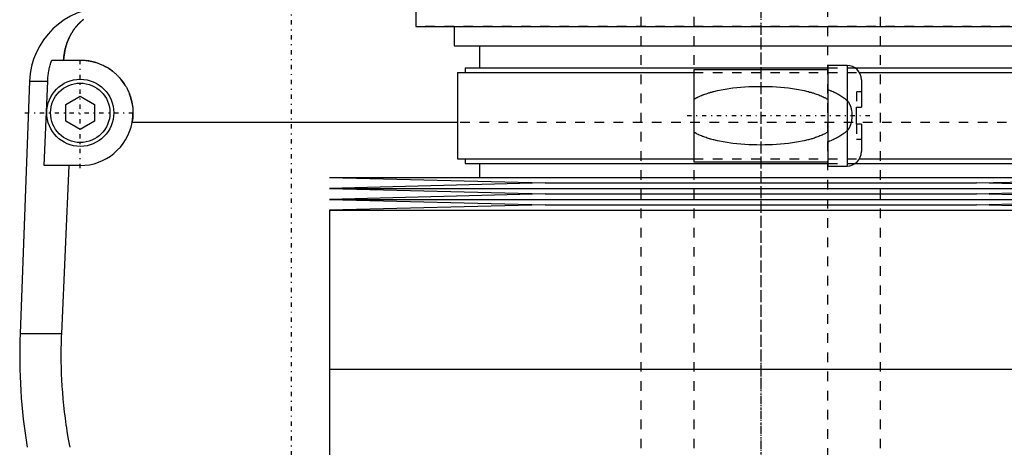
# Model space of a CAD drawing. Extents: x -120 to 120, y -1 to 1168.
# Tile 4 of 10: x -77 to 25, y 415 to 459. Entities that reach past the tile are written whole.
import ezdxf

# ---------------------------------------------------------------- set-up
doc = ezdxf.new("R2010")
doc.units = 0
doc.linetypes.add('CENTER', pattern=[1.5, 0.45, -0.5, 0.05, -0.5])
doc.linetypes.add('DASHED', pattern=[2, 1, -1])
for name, color, linetype in [('AM_0', 7, 'CONTINUOUS'), ('AM_3', 7, 'DASHED'), ('AM_7', 7, 'CENTER')]:
    doc.layers.add(name, color=color, linetype=linetype)

msp = doc.modelspace()

# ---------------------------------------------------------------- linework, layer by layer
at = {"layer": 'AM_0', "color": 7, "linetype": 'CONTINUOUS'}
for p, q in [((-36, 470.5), (-36, 458.5)), ((-36, 458.5), (36, 458.5)), ((-32, 458.5), (-32, 456.5)), ((-32, 456.5), (32, 456.5)), ((-29.35, 456.5), (-29.35, 454.2)), ((-73.97, 455), (-71, 455)), ((-30.85, 454.2), (-30.85, 453.7)), ((-30.85, 454.2), (7, 454.2)), ((9, 454.45), (7, 454.45)), ((7, 454.45), (7, 443.95)), ((9, 454.45), (9, 443.95)), ((9.83, 454.2), (30.85, 454.2)), ((-31.65, 453.7), (-31.65, 444.7)), ((-31.65, 453.7), (-7, 453.7)), ((7, 454), (-7, 454)), ((-7, 454), (-7, 444.4)), ((10.3, 453.7), (31.65, 453.7)), ((-76.29, 452.8), (-77.28, 426.46)), ((-76.29, 452.8), (-74.4, 452.8)), ((-74.75, 444), (-74.4, 452.8)), ((10.5, 452.95), (10.5, 450.1)), ((-72.5, 450.37), (-71, 451.23)), ((-71, 451.23), (-69.5, 450.37)), ((-72.5, 448.63), (-72.5, 450.37)), ((-69.5, 450.37), (-69.5, 448.63)), ((10, 448.3), (10, 450.1)), ((10, 450.1), (10.5, 450.1)), ((-71, 447.77), (-72.5, 448.63)), ((-69.5, 448.63), (-71, 447.77)), ((-31.65, 448.5), (-65.59, 448.5)), ((10.5, 448.3), (10, 448.3)), ((10.5, 448.3), (10.5, 445.45)), ((-71, 444), (-74.75, 444)), ((-72.2, 444), (-72.97, 426.46)), ((-31.65, 444.7), (-7, 444.7)), ((-30.85, 444.7), (-30.85, 444.2)), ((-30.85, 444.2), (7, 444.2)), ((-29.35, 444.2), (-29.35, 442.75)), ((-7, 444.4), (7, 444.4)), ((7, 443.95), (9, 443.95)), ((9.83, 444.2), (30.85, 444.2)), ((10.3, 444.7), (31.65, 444.7)), ((-45, 442.75), (-22.5, 442.18)), ((-45, 442.75), (45, 442.75)), ((-22.5, 442.18), (-45, 441.61)), ((-22.5, 442.18), (22.5, 442.18)), ((22.5, 442.18), (45, 442.75)), ((45, 441.61), (22.5, 442.18)), ((-45, 441.61), (-22.5, 441.04)), ((-45, 441.61), (45, 441.61)), ((-22.5, 441.04), (-45, 440.47)), ((-22.5, 441.04), (22.5, 441.04)), ((22.5, 441.04), (45, 441.61)), ((45, 440.47), (22.5, 441.04)), ((-45, 440.47), (-22.5, 439.9)), ((-45, 440.47), (45, 440.47)), ((-22.5, 439.9), (-45, 439.33)), ((-22.5, 439.9), (22.5, 439.9)), ((22.5, 439.9), (45, 440.47)), ((45, 439.33), (22.5, 439.9)), ((-45, 439.33), (-45, 422.75)), ((-45, 439.33), (45, 439.33)), ((-77.28, 426.46), (-72.97, 426.46)), ((-45, 422.75), (45, 422.75)), ((-45, 422.75), (-45, 406.17)), ((-45, 422.75), (0, 422.75))]:
    msp.add_line(p, q, dxfattribs=at)
for points in [[(-70.66, 459.24, 0), (-70.72, 459.19, 0), (-70.75, 459.17, 0), (-70.78, 459.14, 0), (-70.84, 459.09, 0), (-70.9, 459.04, 0), (-70.93, 459.01, 0), (-70.96, 458.98, 0), (-71.02, 458.93, 0), (-71.08, 458.87, 0), (-71.1, 458.85, 0), (-71.13, 458.82, 0), (-71.19, 458.76, 0), (-71.24, 458.71, 0), (-71.29, 458.65, 0), (-71.34, 458.59, 0), (-71.4, 458.53, 0), (-71.42, 458.5, 0), (-71.45, 458.47, 0), (-71.5, 458.41, 0), (-71.54, 458.35, 0), (-71.59, 458.28, 0), (-71.64, 458.22, 0), (-71.68, 458.16, 0), (-71.71, 458.12, 0), (-71.73, 458.09, 0), (-71.77, 458.02, 0), (-71.82, 457.96, 0), (-71.86, 457.89, 0), (-71.9, 457.82, 0), (-71.94, 457.75, 0), (-71.96, 457.72, 0), (-71.98, 457.68, 0), (-72.02, 457.61, 0), (-72.06, 457.54, 0), (-72.1, 457.46, 0), (-72.13, 457.39, 0), (-72.17, 457.32, 0), (-72.18, 457.28, 0), (-72.2, 457.24, 0), (-72.24, 457.16, 0), (-72.27, 457.09, 0), (-72.3, 457.01, 0), (-72.33, 456.93, 0), (-72.36, 456.85, 0), (-72.37, 456.81, 0), (-72.39, 456.77, 0), (-72.42, 456.69, 0), (-72.44, 456.61, 0), (-72.46, 456.57, 0), (-72.47, 456.52, 0), (-72.49, 456.44, 0), (-72.52, 456.36, 0), (-72.53, 456.32, 0), (-72.54, 456.27, 0), (-72.56, 456.19, 0), (-72.58, 456.1, 0), (-72.6, 456.02, 0), (-72.62, 455.93, 0), (-72.63, 455.84, 0), (-72.64, 455.8, 0), (-72.65, 455.76, 0), (-72.66, 455.67, 0), (-72.68, 455.58, 0), (-72.72, 455.27, 0), (-72.74, 455, 0)], [(-74.4, 452.8, 0), (-74.39, 452.86, 0), (-74.39, 452.98, 0), (-74.38, 453.1, 0), (-74.37, 453.16, 0), (-74.37, 453.23, 0), (-74.35, 453.35, 0), (-74.34, 453.47, 0), (-74.32, 453.6, 0), (-74.3, 453.72, 0), (-74.28, 453.85, 0), (-74.27, 453.91, 0), (-74.26, 453.97, 0), (-74.23, 454.1, 0), (-74.2, 454.22, 0), (-74.17, 454.34, 0), (-74.14, 454.47, 0), (-74.1, 454.59, 0), (-74.09, 454.65, 0), (-74.07, 454.71, 0), (-74.03, 454.83, 0), (-73.99, 454.94, 0), (-73.97, 455, 0)], [(-71, 455, 0), (-70.96, 455, 0), (-70.87, 455, 0), (-70.78, 455, 0), (-70.73, 454.99, 0), (-70.69, 454.99, 0), (-70.6, 454.99, 0), (-70.51, 454.98, 0), (-70.42, 454.97, 0), (-70.33, 454.96, 0), (-70.24, 454.95, 0), (-70.19, 454.94, 0), (-70.15, 454.93, 0), (-70.06, 454.92, 0), (-69.97, 454.9, 0), (-69.88, 454.88, 0), (-69.79, 454.86, 0), (-69.7, 454.84, 0), (-69.65, 454.83, 0), (-69.61, 454.82, 0), (-69.52, 454.8, 0), (-69.43, 454.77, 0), (-69.38, 454.76, 0), (-69.34, 454.74, 0), (-69.25, 454.72, 0), (-69.17, 454.69, 0), (-69.12, 454.67, 0), (-69.08, 454.65, 0), (-68.99, 454.62, 0), (-68.91, 454.59, 0), (-68.82, 454.55, 0), (-68.74, 454.51, 0), (-68.66, 454.48, 0), (-68.61, 454.46, 0), (-68.57, 454.44, 0), (-68.49, 454.39, 0), (-68.41, 454.35, 0), (-68.33, 454.31, 0), (-68.25, 454.26, 0), (-68.17, 454.22, 0), (-68.14, 454.2, 0), (-68.1, 454.17, 0), (-68.02, 454.12, 0), (-67.95, 454.07, 0), (-67.87, 454.02, 0), (-67.8, 453.97, 0), (-67.73, 453.92, 0), (-67.69, 453.89, 0), (-67.66, 453.87, 0), (-67.59, 453.81, 0), (-67.52, 453.76, 0), (-67.45, 453.7, 0), (-67.39, 453.65, 0), (-67.32, 453.59, 0), (-67.29, 453.56, 0), (-67.26, 453.53, 0), (-67.2, 453.47, 0), (-67.14, 453.41, 0), (-67.08, 453.35, 0), (-67.02, 453.29, 0), (-66.96, 453.23, 0), (-66.93, 453.2, 0), (-66.9, 453.17, 0), (-66.84, 453.1, 0), (-66.79, 453.04, 0), (-66.76, 453, 0), (-66.73, 452.97, 0), (-66.68, 452.9, 0), (-66.62, 452.83, 0), (-66.6, 452.8, 0), (-66.57, 452.76, 0), (-66.52, 452.69, 0), (-66.47, 452.62, 0), (-66.42, 452.55, 0), (-66.37, 452.47, 0), (-66.32, 452.4, 0), (-66.3, 452.36, 0), (-66.28, 452.32, 0), (-66.23, 452.24, 0), (-66.19, 452.17, 0), (-66.15, 452.09, 0), (-66.11, 452.01, 0), (-66.06, 451.93, 0), (-66.05, 451.89, 0), (-66.03, 451.85, 0), (-65.99, 451.77, 0), (-65.95, 451.68, 0), (-65.92, 451.6, 0), (-65.88, 451.52, 0), (-65.85, 451.43, 0), (-65.84, 451.39, 0), (-65.82, 451.35, 0), (-65.79, 451.26, 0), (-65.76, 451.18, 0), (-65.74, 451.09, 0), (-65.71, 451.01, 0), (-65.69, 450.92, 0), (-65.68, 450.88, 0), (-65.66, 450.83, 0), (-65.64, 450.75, 0), (-65.62, 450.66, 0), (-65.61, 450.57, 0), (-65.59, 450.48, 0), (-65.57, 450.4, 0), (-65.57, 450.35, 0), (-65.56, 450.31, 0), (-65.55, 450.22, 0), (-65.54, 450.13, 0), (-65.53, 450.09, 0), (-65.53, 450.04, 0), (-65.52, 449.96, 0), (-65.51, 449.87, 0), (-65.51, 449.82, 0), (-65.51, 449.78, 0), (-65.5, 449.69, 0), (-65.5, 449.61, 0), (-65.5, 449.52, 0), (-65.5, 449.43, 0), (-65.5, 449.35, 0), (-65.5, 449.3, 0), (-65.51, 449.26, 0), (-65.51, 449.17, 0), (-65.52, 449.08, 0), (-65.52, 448.99, 0), (-65.53, 448.9, 0), (-65.54, 448.81, 0), (-65.55, 448.77, 0), (-65.55, 448.72, 0), (-65.57, 448.63, 0), (-65.58, 448.54, 0), (-65.59, 448.5, 0)], [(-72.97, 426.46, 0), (-72.99, 426.13, 0), (-73.01, 425.49, 0), (-73.02, 424.84, 0), (-73.02, 424.53, 0), (-73.02, 424.21, 0), (-73.02, 423.57, 0), (-73, 422.93, 0), (-72.98, 422.28, 0), (-72.96, 421.63, 0), (-72.92, 420.97, 0), (-72.9, 420.64, 0), (-72.87, 420.31, 0), (-72.82, 419.65, 0), (-72.75, 418.98, 0), (-72.68, 418.31, 0), (-72.59, 417.64, 0), (-72.5, 416.96, 0), (-72.45, 416.62, 0), (-72.4, 416.29, 0), (-72.29, 415.61, 0), (-72.17, 414.94, 0), (-72.1, 414.6, 0)]]:
    msp.add_polyline3d(points, dxfattribs=at)
for radius in [3.5, 3.1]:
    msp.add_circle((-71, 449.5), radius, dxfattribs=at)
for centre, radius, start, end in [((-68.3, 452.5), 8, 90, 177.861), ((9, 452.95), 1.5, 0, 90), ((-71, 449.5), 5.5, 270, 349.5243), ((9, 445.45), 1.5, 270, 0), ((-17.32, 424.22), 60, 177.861, 189.225)]:
    msp.add_arc(centre, radius, start, end, dxfattribs=at)
at = {"layer": 'AM_3', "color": 6, "linetype": 'DASHED'}
for p, q in [((-7, 1129.5), (-7, 355.5)), ((7, 355.5), (7, 1129.5)), ((-12.5, 1117.5), (-12.5, 396.5)), ((12.5, 396.5), (12.5, 1117.5)), ((36, 458.52), (-36, 458.52)), ((7, 454.2), (9.83, 454.2)), ((-7, 453.7), (10.3, 453.7)), ((10, 451.7), (10, 450.1)), ((10.5, 451.7), (10, 451.7)), ((31.65, 448.5), (-31.65, 448.5)), ((10, 448.3), (10, 446.7)), ((10.5, 446.7), (10, 446.7)), ((-7, 444.7), (10.3, 444.7)), ((7, 444.2), (9.83, 444.2))]:
    msp.add_line(p, q, dxfattribs=at)
for points in [[(-72.74, 455, 0), (-72.74, 455.05, 0), (-72.73, 455.14, 0), (-72.72, 455.23, 0), (-72.72, 455.27, 0), (-72.71, 455.32, 0), (-72.7, 455.41, 0), (-72.69, 455.5, 0), (-72.68, 455.59, 0), (-72.66, 455.68, 0), (-72.65, 455.76, 0), (-72.64, 455.81, 0), (-72.63, 455.85, 0), (-72.61, 455.94, 0), (-72.6, 456.03, 0), (-72.58, 456.11, 0), (-72.56, 456.2, 0), (-72.54, 456.28, 0), (-72.52, 456.33, 0), (-72.51, 456.37, 0), (-72.49, 456.45, 0), (-72.46, 456.53, 0), (-72.45, 456.58, 0), (-72.44, 456.62, 0), (-72.41, 456.7, 0), (-72.39, 456.78, 0), (-72.37, 456.82, 0), (-72.36, 456.86, 0), (-72.33, 456.94, 0), (-72.3, 457.01, 0), (-72.27, 457.09, 0), (-72.23, 457.17, 0), (-72.2, 457.24, 0), (-72.18, 457.28, 0), (-72.17, 457.32, 0), (-72.13, 457.39, 0), (-72.1, 457.46, 0), (-72.06, 457.54, 0), (-72.02, 457.61, 0), (-71.98, 457.68, 0), (-71.96, 457.71, 0), (-71.94, 457.75, 0), (-71.9, 457.82, 0), (-71.86, 457.89, 0), (-71.82, 457.95, 0), (-71.78, 458.02, 0), (-71.73, 458.08, 0), (-71.71, 458.12, 0), (-71.69, 458.15, 0), (-71.64, 458.21, 0), (-71.6, 458.28, 0), (-71.55, 458.34, 0), (-71.5, 458.4, 0), (-71.45, 458.46, 0), (-71.43, 458.49, 0), (-71.4, 458.52, 0), (-71.35, 458.58, 0), (-71.3, 458.64, 0), (-71.25, 458.7, 0), (-71.19, 458.75, 0), (-71.14, 458.81, 0), (-71.11, 458.84, 0), (-71.08, 458.87, 0), (-71.03, 458.92, 0), (-70.97, 458.98, 0), (-70.94, 459, 0), (-70.91, 459.03, 0), (-70.85, 459.08, 0), (-70.79, 459.13, 0), (-70.76, 459.16, 0), (-70.73, 459.18, 0), (-70.67, 459.23, 0)], [(-7, 450.91, 0), (-6.95, 450.94, 0), (-6.84, 451, 0), (-6.74, 451.06, 0), (-6.68, 451.09, 0), (-6.63, 451.11, 0), (-6.52, 451.17, 0), (-6.41, 451.22, 0), (-6.3, 451.27, 0), (-6.18, 451.31, 0), (-6.07, 451.36, 0), (-6.01, 451.38, 0), (-5.95, 451.4, 0), (-5.83, 451.45, 0), (-5.71, 451.49, 0), (-5.59, 451.53, 0), (-5.47, 451.57, 0), (-5.35, 451.6, 0), (-5.29, 451.62, 0), (-5.23, 451.64, 0), (-5.1, 451.67, 0), (-4.97, 451.71, 0), (-4.91, 451.72, 0), (-4.52, 451.82, 0), (-3.72, 451.97, 0), (-2.9, 452.09, 0), (-2.07, 452.17, 0), (-1.24, 452.23, 0), (-0.41, 452.25, 0), (0, 452.26, 0), (0.41, 452.25, 0), (1.24, 452.23, 0), (2.07, 452.17, 0), (2.9, 452.09, 0), (3.72, 451.97, 0), (4.52, 451.82, 0), (4.91, 451.72, 0), (4.97, 451.71, 0), (5.1, 451.67, 0), (5.23, 451.64, 0), (5.29, 451.62, 0), (5.35, 451.6, 0), (5.47, 451.57, 0), (5.59, 451.53, 0), (5.71, 451.49, 0), (5.83, 451.45, 0), (5.95, 451.4, 0), (6.01, 451.38, 0), (6.07, 451.36, 0), (6.18, 451.31, 0), (6.3, 451.27, 0), (6.41, 451.22, 0), (6.52, 451.17, 0), (6.63, 451.11, 0), (6.68, 451.09, 0), (6.74, 451.06, 0), (6.84, 451, 0), (6.95, 450.94, 0), (7, 450.91, 0)], [(7, 451.93, 0), (7.06, 451.91, 0), (7.18, 451.86, 0), (7.31, 451.81, 0), (7.37, 451.79, 0), (7.43, 451.76, 0), (7.55, 451.71, 0), (7.67, 451.65, 0), (7.78, 451.59, 0), (7.9, 451.54, 0), (8.02, 451.47, 0), (8.07, 451.44, 0), (8.13, 451.41, 0), (8.24, 451.35, 0), (8.35, 451.28, 0), (8.46, 451.21, 0), (8.56, 451.14, 0), (8.66, 451.06, 0), (8.71, 451.02, 0), (8.76, 450.98, 0), (8.86, 450.9, 0), (8.95, 450.82, 0), (9, 450.78, 0)], [(9, 450.78, 0), (9.01, 450.77, 0), (9.02, 450.76, 0), (9.04, 450.74, 0), (9.05, 450.73, 0), (9.06, 450.72, 0), (9.07, 450.71, 0), (9.09, 450.69, 0), (9.1, 450.67, 0), (9.12, 450.65, 0), (9.13, 450.63, 0), (9.14, 450.62, 0), (9.15, 450.61, 0), (9.16, 450.59, 0), (9.18, 450.56, 0), (9.19, 450.54, 0), (9.2, 450.52, 0), (9.22, 450.49, 0), (9.22, 450.48, 0), (9.23, 450.47, 0), (9.24, 450.44, 0), (9.26, 450.42, 0), (9.26, 450.41, 0), (9.27, 450.39, 0), (9.28, 450.37, 0), (9.29, 450.34, 0), (9.3, 450.33, 0), (9.3, 450.31, 0), (9.32, 450.29, 0), (9.33, 450.26, 0), (9.34, 450.23, 0), (9.35, 450.2, 0), (9.36, 450.17, 0), (9.36, 450.16, 0), (9.37, 450.14, 0), (9.38, 450.11, 0), (9.39, 450.08, 0), (9.4, 450.05, 0), (9.41, 450.02, 0), (9.41, 449.98, 0), (9.42, 449.97, 0), (9.42, 449.95, 0), (9.43, 449.92, 0), (9.44, 449.89, 0), (9.44, 449.85, 0), (9.45, 449.82, 0), (9.46, 449.79, 0), (9.46, 449.77, 0), (9.46, 449.75, 0), (9.47, 449.72, 0), (9.47, 449.69, 0), (9.49, 449.57, 0), (9.5, 449.36, 0), (9.51, 449.26, 0), (9.51, 449.16, 0), (9.5, 448.96, 0), (9.48, 448.75, 0), (9.46, 448.63, 0), (9.45, 448.6, 0), (9.45, 448.57, 0), (9.44, 448.55, 0), (9.44, 448.53, 0), (9.43, 448.5, 0), (9.43, 448.47, 0), (9.42, 448.44, 0), (9.41, 448.4, 0), (9.4, 448.37, 0), (9.4, 448.35, 0), (9.39, 448.34, 0), (9.38, 448.3, 0), (9.37, 448.27, 0), (9.36, 448.24, 0), (9.35, 448.21, 0), (9.34, 448.17, 0), (9.33, 448.16, 0), (9.33, 448.14, 0), (9.31, 448.11, 0), (9.3, 448.08, 0), (9.3, 448.07, 0), (9.29, 448.05, 0), (9.27, 448.02, 0), (9.26, 447.99, 0), (9.25, 447.97, 0), (9.25, 447.96, 0), (9.23, 447.93, 0), (9.22, 447.9, 0), (9.2, 447.88, 0), (9.18, 447.85, 0), (9.17, 447.82, 0), (9.16, 447.81, 0), (9.15, 447.8, 0), (9.13, 447.77, 0), (9.12, 447.75, 0), (9.1, 447.73, 0), (9.08, 447.71, 0), (9.06, 447.69, 0), (9.05, 447.68, 0), (9.05, 447.67, 0), (9.03, 447.65, 0), (9.01, 447.63, 0), (9, 447.62, 0)], [(7, 447.49, 0), (6.95, 447.46, 0), (6.84, 447.4, 0), (6.74, 447.34, 0), (6.68, 447.31, 0), (6.63, 447.29, 0), (6.52, 447.23, 0), (6.41, 447.18, 0), (6.3, 447.13, 0), (6.18, 447.09, 0), (6.07, 447.04, 0), (6.01, 447.02, 0), (5.95, 447, 0), (5.83, 446.95, 0), (5.71, 446.91, 0), (5.59, 446.87, 0), (5.47, 446.83, 0), (5.35, 446.8, 0), (5.29, 446.78, 0), (5.23, 446.76, 0), (5.1, 446.73, 0), (4.97, 446.69, 0), (4.91, 446.68, 0), (4.52, 446.58, 0), (3.72, 446.43, 0), (2.9, 446.31, 0), (2.07, 446.23, 0), (1.24, 446.17, 0), (0.41, 446.15, 0), (0, 446.14, 0), (-0.41, 446.15, 0), (-1.24, 446.17, 0), (-2.07, 446.23, 0), (-2.9, 446.31, 0), (-3.72, 446.43, 0), (-4.52, 446.58, 0), (-4.91, 446.68, 0), (-4.97, 446.69, 0), (-5.1, 446.73, 0), (-5.23, 446.76, 0), (-5.29, 446.78, 0), (-5.35, 446.8, 0), (-5.47, 446.83, 0), (-5.59, 446.87, 0), (-5.71, 446.91, 0), (-5.83, 446.95, 0), (-5.95, 447, 0), (-6.01, 447.02, 0), (-6.07, 447.04, 0), (-6.18, 447.09, 0), (-6.3, 447.13, 0), (-6.41, 447.18, 0), (-6.52, 447.23, 0), (-6.63, 447.29, 0), (-6.68, 447.31, 0), (-6.74, 447.34, 0), (-6.84, 447.4, 0), (-6.95, 447.46, 0), (-7, 447.49, 0)], [(9, 447.62, 0), (8.95, 447.58, 0), (8.86, 447.5, 0), (8.76, 447.42, 0), (8.71, 447.38, 0), (8.66, 447.34, 0), (8.56, 447.26, 0), (8.46, 447.19, 0), (8.35, 447.12, 0), (8.24, 447.05, 0), (8.13, 446.99, 0), (8.07, 446.96, 0), (8.02, 446.93, 0), (7.9, 446.86, 0), (7.78, 446.81, 0), (7.67, 446.75, 0), (7.55, 446.69, 0), (7.43, 446.64, 0), (7.37, 446.61, 0), (7.31, 446.59, 0), (7.18, 446.54, 0), (7.06, 446.49, 0), (7, 446.47, 0)]]:
    msp.add_polyline3d(points, dxfattribs=at)
msp.add_arc((-71, 449.5), 5.5, 349.5243, 90, dxfattribs=at)
at = {"layer": 'AM_7', "color": 4, "linetype": 'CENTER'}
for p, q in [((0, 1168.2), (0, 316.8)), ((0, 700.5), (0, 370.5)), ((-49, 470), (-49, 371)), ((0, 458.19), (0, 421.06)), ((-71, 443.73), (-71, 455.27)), ((-76.77, 449.5), (-65.23, 449.5)), ((11.37, 449.2), (-7.88, 449.2)), ((0, 424.35), (0, 389.2))]:
    msp.add_line(p, q, dxfattribs=at)

doc.saveas('drawing.dxf')
